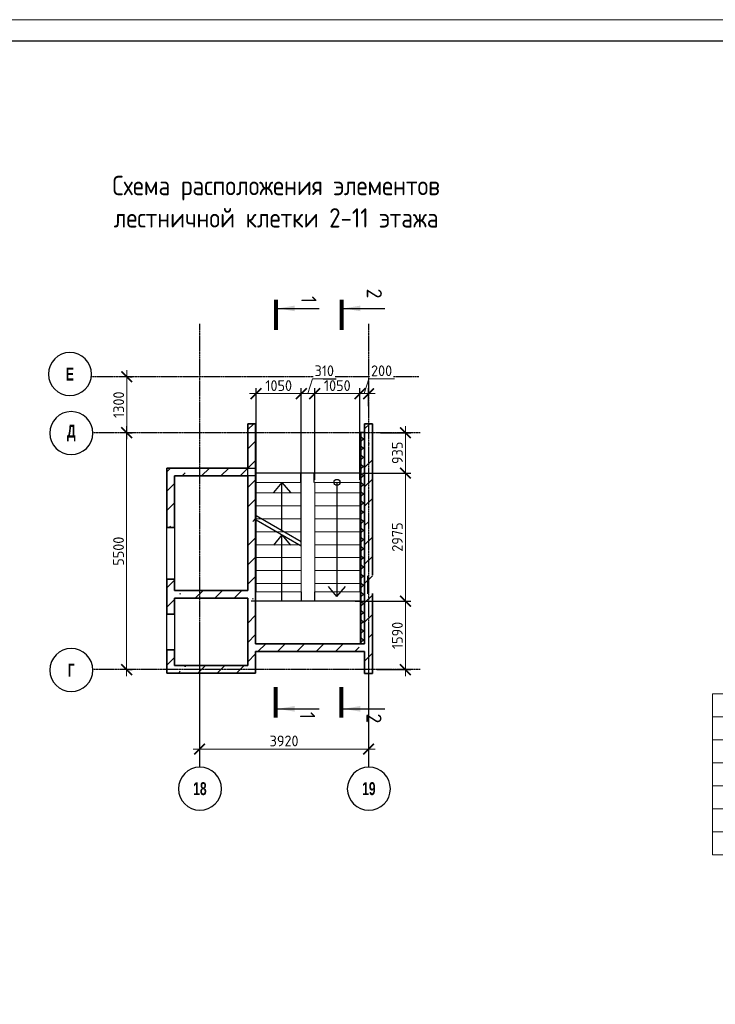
# Model space of a CAD drawing. Header units: millimetres. Extents: x 259029 to 2494469, y -731578 to -57567.
# Tile 78 of 253: x 332476 to 348615, y -502956 to -480100. Entities that reach past the tile are written whole.
import ezdxf
from ezdxf.enums import TextEntityAlignment as Align

# ---------------------------------------------------------------- set-up
doc = ezdxf.new("R2010")
doc.units = ezdxf.units.MM
doc.linetypes.add('______5', pattern=[1100, 800, -100, 100, -100])
doc.linetypes.add('Б-1.1 оси$0$Б-1.1 Оси$0$GOST2.303 5', pattern=[24, 20, -1.5, 1, -1.5])
doc.layers.get('Defpoints').update_dxf_attribs({"color": 140})
for name, color, linetype, lineweight in [('A_021_ПЕРЕГОРОДКА', 7, 'Continuous', 25), ('RAZMER', 100, 'Continuous', 15), ('Standard', 7, 'Continuous', 25), ('АС-Таблицы', 7, 'Continuous', 20), ('Общий01', 7, 'Continuous', 13), ('ОСИ', 151, 'Б-1.1 оси$0$Б-1.1 Оси$0$GOST2.303 5', 9), ('РАЗРЕЗЫ', 10, 'Continuous', 60), ('Символы 0.20', 1, 'Continuous', 20), ('Символы 0.20 @ 100', 1, 'Continuous', 20), ('Стена_ бетон несущ.', 253, 'Continuous', 70), ('Текст', 41, 'Continuous', 30), ('ТОНКИЕ', 7, 'Continuous', 9)]:
    doc.layers.add(name, color=color, linetype=linetype, lineweight=lineweight)
doc.layers.add('ТОЛСТЫЕ_ОСНОВНЫЕ', color=6, linetype='Continuous')
doc.styles.add('Century Gothic', font='GOTHIC.TTF')
doc.styles.add('ГОСТ', font='GOST_Common.ttf')
doc.dimstyles.new('ГОСТ', dxfattribs={"dimscale": 0, "dimtxt": 2.5, "dimasz": 2.5, "dimexe": 1.25, "dimexo": 0.625, "dimtad": 1, "dimdec": 0, "dimtxsty": 'ГОСТ', "dimblk": 'ARCHTICK', "dimcen": 2.5, "dimdle": 1.5, "dimclrd": 256, "dimclre": 256, "dimclrt": 256, "dimadec": 0, "dimazin": 0, "dimtfac": 1, "dimtdec": 0, "dimtmove": 1, "dimatfit": 3, "dimfxl": 2, "dimtfill": 1, "dimlwd": 0, "dimarcsym": 0})
pattern_1 = [(45, (-331481.54, -69561.2), (-449.0128, 449.0128), []), (45, (-331032.5, -69561.2), (-449.0128, 449.0128), [793.75, -158.75, 0, -158.75])]

# ---------------------------------------------------------------- blocks, each defined once
blk = doc.blocks.new('*U27')
at = {"layer": 'ТОЛСТЫЕ_ОСНОВНЫЕ', "color": 6}
blk.add_lwpolyline([(20, 5), (886, 5), (886, 415), (20, 415)], close=True, dxfattribs=at)
at = {"layer": 'ТОНКИЕ'}
blk.add_lwpolyline([(0, 0), (891, 0), (891, 420), (0, 420)], close=True, dxfattribs=at)
blk = doc.blocks.new('NSY101')
at = {"color": 0, "linetype": 'ByBlock', "lineweight": -2}
blk.add_circle((0, 0), 50, dxfattribs=at)
blk = doc.blocks.new('_ArchTick')
at = {"color": 0, "linetype": 'ByBlock', "const_width": 0.15}
blk.add_lwpolyline([(-0.5, -0.5), (0.5, 0.5)], dxfattribs=at)
blk = doc.blocks.new('*D50')
at = {"layer": 'Defpoints', "color": 0, "lineweight": -2, "transparency": 16777216}
for p in [(336650, -494031), (340570, -494031), (336650, -497031)]:
    blk.add_point(p, dxfattribs=at)
at = {"layer": 'RAZMER', "lineweight": -2, "transparency": 16777216}
for p, q in [((336650, -494093), (336650, -497156)), ((340570, -494093), (340570, -497156))]:
    blk.add_line(p, q, dxfattribs=at)
at = {"layer": 'RAZMER', "lineweight": 0, "transparency": 16777216}
blk.add_line((340720, -497031), (336500, -497031), dxfattribs=at)
at = {"layer": 'RAZMER', "lineweight": 0, "transparency": 16777216, "xscale": 250, "yscale": 250, "zscale": 250, "rotation": 180}
blk.add_blockref('_ArchTick', (336650, -497031), dxfattribs=at)
at = {"layer": 'RAZMER', "lineweight": 0, "transparency": 16777216, "xscale": 250, "yscale": 250, "zscale": 250}
blk.add_blockref('_ArchTick', (340570, -497031), dxfattribs=at)
at = {"layer": 'RAZMER', "transparency": 16777216, "insert": (338610, -496843), "char_height": 250, "width": 583.33, "attachment_point": 5, "style": 'ГОСТ', "bg_fill": 3, "box_fill_scale": 1.1, "bg_fill_color": 256, "bg_fill_true_color": 13158600, "bg_fill_transparency": 0}
blk.add_mtext('3920', dxfattribs=at)
blk = doc.blocks.new('*D51')
at = {"layer": 'Defpoints', "color": 0, "lineweight": -2, "transparency": 16777216}
for p in [(334957, -489688), (334957, -489688), (334957, -495188)]:
    blk.add_point(p, dxfattribs=at)
at = {"layer": 'RAZMER', "lineweight": 0, "transparency": 16777216}
blk.add_line((334957, -495338), (334957, -489538), dxfattribs=at)
at = {"layer": 'RAZMER', "lineweight": -2, "transparency": 16777216}
for p, q in [((335019, -489688), (335082, -489688)), ((335019, -495188), (335082, -495188))]:
    blk.add_line(p, q, dxfattribs=at)
at = {"layer": 'RAZMER', "lineweight": 0, "transparency": 16777216, "xscale": 250, "yscale": 250, "zscale": 250}
for p, rotation in [((334957, -489688), 90), ((334957, -495188), 270)]:
    blk.add_blockref('_ArchTick', p, dxfattribs=dict(at, rotation=rotation))
at = {"layer": 'RAZMER', "transparency": 16777216, "insert": (334769, -492438), "char_height": 250, "width": 458, "attachment_point": 5, "rotation": 90, "style": 'ГОСТ', "bg_fill": 3, "box_fill_scale": 1.1, "bg_fill_color": 256, "bg_fill_true_color": 13158600, "bg_fill_transparency": 0}
blk.add_mtext('5500', dxfattribs=at)
blk = doc.blocks.new('*D52')
at = {"layer": 'Defpoints', "color": 0, "lineweight": -2, "transparency": 16777216}
for p in [(334960, -488388), (334960, -488388), (334957, -489688)]:
    blk.add_point(p, dxfattribs=at)
at = {"layer": 'RAZMER', "lineweight": 0, "transparency": 16777216}
blk.add_line((334960, -489838), (334960, -488238), dxfattribs=at)
at = {"layer": 'RAZMER', "lineweight": -2, "transparency": 16777216}
for p, q in [((335023, -488388), (335085, -488388)), ((335019, -489688), (335085, -489688))]:
    blk.add_line(p, q, dxfattribs=at)
at = {"layer": 'RAZMER', "lineweight": 0, "transparency": 16777216, "xscale": 250, "yscale": 250, "zscale": 250}
for p, rotation in [((334960, -488388), 90), ((334960, -489688), 270)]:
    blk.add_blockref('_ArchTick', p, dxfattribs=dict(at, rotation=rotation))
at = {"layer": 'RAZMER', "transparency": 16777216, "insert": (334773, -489038), "char_height": 250, "width": 458, "attachment_point": 5, "rotation": 90, "style": 'ГОСТ', "bg_fill": 3, "box_fill_scale": 1.1, "bg_fill_color": 256, "bg_fill_true_color": 13158600, "bg_fill_transparency": 0}
blk.add_mtext('1300', dxfattribs=at)
blk = doc.blocks.new('*U29')
at = {"layer": 'Символы 0.20', "linetype": 'Continuous', "lineweight": 25}
for p, q in [((-5, 0.35), (-5, 10.05)), ((87.95, 0.35), (87.95, 10.05))]:
    blk.add_line(p, q, dxfattribs=at)
at = {"layer": 'Символы 0.20', "linetype": 'Continuous', "lineweight": 80}
for p, q in [((-7, 0), (0, 0)), ((89.95, 0), (82.95, 0))]:
    blk.add_line(p, q, dxfattribs=at)
at = {"layer": 'Символы 0.20', "linetype": 'Continuous', "lineweight": 25}
for points in [[(-5, 0.46), (-4.35, 4.36), (-5.65, 4.36)], [(87.95, 0.46), (87.29, 4.39), (88.61, 4.39)]]:
    blk.add_solid(points, dxfattribs=at)
at = {"layer": 'Символы 0.20', "style": 'ГОСТ'}
blk.add_attdef('1', text='', height=3.5, dxfattribs=at).set_placement((-6, 7.7), align=Align.MIDDLE_CENTER)
blk.add_attdef('2', text='', height=3.5, dxfattribs=at).set_placement((90.33, 7.38), align=Align.MIDDLE_RIGHT)
blk = doc.blocks.new('*U30')
at = {"layer": 'Символы 0.20', "linetype": 'Continuous', "lineweight": 25}
for p, q in [((-5, 0.35), (-5, 10.05)), ((87.95, 0.35), (87.95, 10.05))]:
    blk.add_line(p, q, dxfattribs=at)
at = {"layer": 'Символы 0.20', "linetype": 'Continuous', "lineweight": 80}
for p, q in [((-7, 0), (0, 0)), ((89.95, 0), (82.95, 0))]:
    blk.add_line(p, q, dxfattribs=at)
at = {"layer": 'Символы 0.20', "linetype": 'Continuous', "lineweight": 25}
for points in [[(-5, 0.46), (-4.35, 4.36), (-5.65, 4.36)], [(87.95, 0.46), (87.29, 4.39), (88.61, 4.39)]]:
    blk.add_solid(points, dxfattribs=at)
at = {"layer": 'Символы 0.20', "style": 'ГОСТ'}
blk.add_attdef('1', text='', height=3.5, dxfattribs=at).set_placement((-8.45, 7.61), align=Align.MIDDLE_CENTER)
blk.add_attdef('2', text='', height=3.5, dxfattribs=at).set_placement((91.31, 7.53), align=Align.MIDDLE_RIGHT)
blk = doc.blocks.new('*T163')
at = {"layer": 'Defpoints', "color": 8, "linetype": 'ByBlock', "lineweight": 0, "transparency": 16777216}
for p, q in [((0, 0), (1734, 0)), ((0, 0), (0, -3733)), ((561, 0), (561, -3733)), ((1734, 0), (1734, -3733)), ((0, -533), (1734, -533)), ((0, -1067), (1734, -1067)), ((0, -1600), (1734, -1600)), ((0, -2133), (1734, -2133)), ((0, -2667), (1734, -2667)), ((0, -3200), (1734, -3200)), ((0, -3733), (1734, -3733))]:
    blk.add_line(p, q, dxfattribs=at)
at = {"layer": 'АС-Таблицы', "color": 0, "transparency": 16777216, "char_height": 250, "style": 'ГОСТ'}
for s, insert, width, attachment_point in [('+', (461, -100), 361.22, 3), ('31.350', (561, -267), 1173.09, 4), ('+', (461, -633), 361.22, 3), ('28.050', (561, -800), 1173.09, 4), ('+', (461, -1167), 361.22, 3), ('24.750', (561, -1333), 1173.09, 4), ('+', (461, -1700), 361.22, 3), ('21.450', (561, -1867), 1173.09, 4), ('+', (461, -2233), 361.22, 3), ('18.150', (561, -2400), 1173.09, 4), ('+', (461, -2767), 361.22, 3), ('14.850', (561, -2933), 1173.09, 4), ('+', (461, -3300), 361.22, 3), ('11,550', (561, -3467), 1173.09, 4)]:
    blk.add_mtext(s, dxfattribs=dict(at, insert=insert, width=width, attachment_point=attachment_point))
blk = doc.blocks.new('лм')
at = {"layer": 'RAZMER', "color": 0}
for p, q in [((644816, -427025), (644816, -425975)), ((645116, -427025), (645116, -425975)), ((645416, -427025), (645416, -425975)), ((645716, -427025), (645716, -425975)), ((646016, -427025), (646016, -425975)), ((646316, -427025), (646316, -425975)), ((646616, -427025), (646616, -425975)), ((646916, -427025), (646916, -425975))]:
    blk.add_line(p, q, dxfattribs=at)
blk.add_lwpolyline([(644571, -425975), (647107, -425975), (647107, -427025), (644571, -427025)], close=True, dxfattribs=at)
blk = doc.blocks.new('*D224')
at = {"layer": 'Defpoints', "color": 0, "lineweight": -2, "transparency": 16777216}
for p in [(339320, -488781), (339320, -490842), (340370, -490842)]:
    blk.add_point(p, dxfattribs=at)
at = {"layer": 'РАЗРЕЗЫ', "lineweight": -2, "transparency": 16777216}
for p, q in [((339320, -490779), (339320, -488656)), ((340370, -490779), (340370, -488656))]:
    blk.add_line(p, q, dxfattribs=at)
at = {"layer": 'РАЗРЕЗЫ', "lineweight": 0, "transparency": 16777216}
blk.add_line((340520, -488781), (339170, -488781), dxfattribs=at)
at = {"layer": 'РАЗРЕЗЫ', "lineweight": 0, "transparency": 16777216, "xscale": 250, "yscale": 250, "zscale": 250, "rotation": 180}
blk.add_blockref('_ArchTick', (339320, -488781), dxfattribs=at)
at = {"layer": 'РАЗРЕЗЫ', "lineweight": 0, "transparency": 16777216, "xscale": 250, "yscale": 250, "zscale": 250}
blk.add_blockref('_ArchTick', (340370, -488781), dxfattribs=at)
at = {"layer": 'РАЗРЕЗЫ', "lineweight": -2, "transparency": 16777216, "insert": (339845, -488594), "char_height": 250, "attachment_point": 5, "style": 'ГОСТ', "bg_fill": 3, "box_fill_scale": 1.1, "bg_fill_color": 256, "bg_fill_true_color": 13158600, "bg_fill_transparency": 0}
blk.add_mtext('1050', dxfattribs=at)
blk = doc.blocks.new('*D225')
at = {"layer": 'Defpoints', "color": 0, "lineweight": -2, "transparency": 16777216}
for p in [(339010, -488781), (339320, -490842), (339010, -492321)]:
    blk.add_point(p, dxfattribs=at)
at = {"layer": 'РАЗРЕЗЫ', "lineweight": 0, "transparency": 16777216}
for p, q in [((339165, -488781), (339268, -488437)), ((339268, -488437), (339818, -488437)), ((339470, -488781), (338860, -488781))]:
    blk.add_line(p, q, dxfattribs=at)
at = {"layer": 'РАЗРЕЗЫ', "lineweight": -2, "transparency": 16777216}
for p, q in [((339010, -492259), (339010, -488656)), ((339320, -490779), (339320, -488656))]:
    blk.add_line(p, q, dxfattribs=at)
at = {"layer": 'РАЗРЕЗЫ', "lineweight": 0, "transparency": 16777216, "xscale": 250, "yscale": 250, "zscale": 250, "rotation": 180}
blk.add_blockref('_ArchTick', (339010, -488781), dxfattribs=at)
at = {"layer": 'РАЗРЕЗЫ', "lineweight": 0, "transparency": 16777216, "xscale": 250, "yscale": 250, "zscale": 250}
blk.add_blockref('_ArchTick', (339320, -488781), dxfattribs=at)
at = {"layer": 'РАЗРЕЗЫ', "lineweight": -2, "transparency": 16777216, "insert": (339543, -488250), "char_height": 250, "attachment_point": 5, "style": 'ГОСТ', "bg_fill": 3, "box_fill_scale": 1.1, "bg_fill_color": 256, "bg_fill_true_color": 13158600, "bg_fill_transparency": 0}
blk.add_mtext('310', dxfattribs=at)
blk = doc.blocks.new('*D226')
at = {"layer": 'Defpoints', "color": 0, "lineweight": -2, "transparency": 16777216}
for p in [(337960, -488781), (337960, -491714), (339010, -492321)]:
    blk.add_point(p, dxfattribs=at)
at = {"layer": 'РАЗРЕЗЫ', "lineweight": -2, "transparency": 16777216}
for p, q in [((337960, -491651), (337960, -488656)), ((339010, -492259), (339010, -488656))]:
    blk.add_line(p, q, dxfattribs=at)
at = {"layer": 'РАЗРЕЗЫ', "lineweight": 0, "transparency": 16777216}
blk.add_line((339160, -488781), (337810, -488781), dxfattribs=at)
at = {"layer": 'РАЗРЕЗЫ', "lineweight": 0, "transparency": 16777216, "xscale": 250, "yscale": 250, "zscale": 250, "rotation": 180}
blk.add_blockref('_ArchTick', (337960, -488781), dxfattribs=at)
at = {"layer": 'РАЗРЕЗЫ', "lineweight": 0, "transparency": 16777216, "xscale": 250, "yscale": 250, "zscale": 250}
blk.add_blockref('_ArchTick', (339010, -488781), dxfattribs=at)
at = {"layer": 'РАЗРЕЗЫ', "lineweight": -2, "transparency": 16777216, "insert": (338485, -488594), "char_height": 250, "attachment_point": 5, "style": 'ГОСТ', "bg_fill": 3, "box_fill_scale": 1.1, "bg_fill_color": 256, "bg_fill_true_color": 13158600, "bg_fill_transparency": 0}
blk.add_mtext('1050', dxfattribs=at)
blk = doc.blocks.new('*D227')
at = {"layer": 'Defpoints', "color": 0, "lineweight": -2, "transparency": 16777216}
for p in [(340785, -489688), (340369, -490623), (341426, -490623)]:
    blk.add_point(p, dxfattribs=at)
at = {"layer": 'РАЗРЕЗЫ', "lineweight": 0, "transparency": 16777216}
blk.add_line((341426, -489538), (341426, -490773), dxfattribs=at)
at = {"layer": 'РАЗРЕЗЫ', "lineweight": -2, "transparency": 16777216}
for p, q in [((340848, -489688), (341551, -489688)), ((340431, -490623), (341551, -490623))]:
    blk.add_line(p, q, dxfattribs=at)
at = {"layer": 'РАЗРЕЗЫ', "lineweight": 0, "transparency": 16777216, "xscale": 250, "yscale": 250, "zscale": 250}
for p, rotation in [((341426, -489688), 90), ((341426, -490623), 270)]:
    blk.add_blockref('_ArchTick', p, dxfattribs=dict(at, rotation=rotation))
at = {"layer": 'РАЗРЕЗЫ', "lineweight": -2, "transparency": 16777216, "insert": (341239, -490155), "char_height": 250, "attachment_point": 5, "rotation": 90, "style": 'ГОСТ', "bg_fill": 3, "box_fill_scale": 1.1, "bg_fill_color": 256, "bg_fill_true_color": 13158600, "bg_fill_transparency": 0}
blk.add_mtext('935', dxfattribs=at)
blk = doc.blocks.new('*D228')
at = {"layer": 'Defpoints', "color": 0, "lineweight": -2, "transparency": 16777216}
for p in [(340369, -490623), (340195, -493598), (341426, -493598)]:
    blk.add_point(p, dxfattribs=at)
at = {"layer": 'РАЗРЕЗЫ', "lineweight": 0, "transparency": 16777216}
blk.add_line((341426, -490473), (341426, -493748), dxfattribs=at)
at = {"layer": 'РАЗРЕЗЫ', "lineweight": -2, "transparency": 16777216}
for p, q in [((340431, -490623), (341551, -490623)), ((340257, -493598), (341551, -493598))]:
    blk.add_line(p, q, dxfattribs=at)
at = {"layer": 'РАЗРЕЗЫ', "lineweight": 0, "transparency": 16777216, "xscale": 250, "yscale": 250, "zscale": 250}
for p, rotation in [((341426, -490623), 90), ((341426, -493598), 270)]:
    blk.add_blockref('_ArchTick', p, dxfattribs=dict(at, rotation=rotation))
at = {"layer": 'РАЗРЕЗЫ', "lineweight": -2, "transparency": 16777216, "insert": (341239, -492110), "char_height": 250, "attachment_point": 5, "rotation": 90, "style": 'ГОСТ', "bg_fill": 3, "box_fill_scale": 1.1, "bg_fill_color": 256, "bg_fill_true_color": 13158600, "bg_fill_transparency": 0}
blk.add_mtext('2975', dxfattribs=at)
blk = doc.blocks.new('*D229')
at = {"layer": 'Defpoints', "color": 0, "lineweight": -2, "transparency": 16777216}
for p in [(340195, -493598), (340703, -495188), (341426, -495188)]:
    blk.add_point(p, dxfattribs=at)
at = {"layer": 'РАЗРЕЗЫ', "lineweight": 0, "transparency": 16777216}
blk.add_line((341426, -493448), (341426, -495338), dxfattribs=at)
at = {"layer": 'РАЗРЕЗЫ', "lineweight": -2, "transparency": 16777216}
for p, q in [((340257, -493598), (341551, -493598)), ((340766, -495188), (341551, -495188))]:
    blk.add_line(p, q, dxfattribs=at)
at = {"layer": 'РАЗРЕЗЫ', "lineweight": 0, "transparency": 16777216, "xscale": 250, "yscale": 250, "zscale": 250}
for p, rotation in [((341426, -493598), 90), ((341426, -495188), 270)]:
    blk.add_blockref('_ArchTick', p, dxfattribs=dict(at, rotation=rotation))
at = {"layer": 'РАЗРЕЗЫ', "lineweight": -2, "transparency": 16777216, "insert": (341239, -494393), "char_height": 250, "attachment_point": 5, "rotation": 90, "style": 'ГОСТ', "bg_fill": 3, "box_fill_scale": 1.1, "bg_fill_color": 256, "bg_fill_true_color": 13158600, "bg_fill_transparency": 0}
blk.add_mtext('1590', dxfattribs=at)
blk = doc.blocks.new('*D230')
at = {"layer": 'Defpoints', "color": 0, "lineweight": -2, "transparency": 16777216}
for p in [(340570, -488781), (340570, -489135), (340370, -490842)]:
    blk.add_point(p, dxfattribs=at)
at = {"layer": 'РАЗРЕЗЫ', "lineweight": 0, "transparency": 16777216}
for p, q in [((340470, -488781), (340573, -488437)), ((340573, -488437), (341173, -488437)), ((340220, -488781), (340720, -488781))]:
    blk.add_line(p, q, dxfattribs=at)
at = {"layer": 'РАЗРЕЗЫ', "lineweight": -2, "transparency": 16777216}
for p, q in [((340370, -490779), (340370, -488656)), ((340570, -489073), (340570, -488656))]:
    blk.add_line(p, q, dxfattribs=at)
at = {"layer": 'РАЗРЕЗЫ', "lineweight": 0, "transparency": 16777216, "xscale": 250, "yscale": 250, "zscale": 250, "rotation": 180}
blk.add_blockref('_ArchTick', (340370, -488781), dxfattribs=at)
at = {"layer": 'РАЗРЕЗЫ', "lineweight": 0, "transparency": 16777216, "xscale": 250, "yscale": 250, "zscale": 250}
blk.add_blockref('_ArchTick', (340570, -488781), dxfattribs=at)
at = {"layer": 'РАЗРЕЗЫ', "lineweight": -2, "transparency": 16777216, "insert": (340873, -488250), "char_height": 250, "attachment_point": 5, "style": 'ГОСТ', "bg_fill": 3, "box_fill_scale": 1.1, "bg_fill_color": 256, "bg_fill_true_color": 13158600, "bg_fill_transparency": 0}
blk.add_mtext('200', dxfattribs=at)

msp = doc.modelspace()

# ---------------------------------------------------------------- hatches: boundary and pattern name
at = {"layer": 'Общий01', "linetype": 'Continuous', "lineweight": 13}
h = msp.add_hatch(dxfattribs=at)
h.set_pattern_fill('__________6', scale=100, style=0, pattern_type=2)
h.set_pattern_definition([(45, (166606.77, -512214.83), (-106.06602, 106.06602), []), (135, (166606.77, -512214.83), (-106.06602, -106.06602), [])])
h.paths.add_polyline_path([(340399.8, -489678), (340399.8, -494588), (340479.8, -494588), (340479.8, -489678)], flags=0)
at = {"layer": 'Стена_ бетон несущ.', "linetype": 'Continuous', "lineweight": 0}
h = msp.add_hatch(dxfattribs=at)
h.set_pattern_fill('ANSI35', scale=100, style=0)
h.set_pattern_definition(pattern_1)
h.paths.add_polyline_path([(337769.8, -495268), (337769.8, -489478), (337949.8, -489478), (337949.8, -495268)])
h = msp.add_hatch(dxfattribs=at)
h.set_pattern_fill('ANSI35', scale=100, style=0)
h.set_pattern_definition(pattern_1)
h.paths.add_polyline_path([(340479.8, -495278), (340479.8, -489478), (340659.8, -489478), (340659.8, -492998), (340659.6, -492998), (340659.6, -493078), (340659.8, -493078), (340659.8, -495278)])
h = msp.add_hatch(dxfattribs=at)
h.set_pattern_fill('ANSI35', scale=100, style=0)
h.set_pattern_definition(pattern_1)
h.paths.add_polyline_path([(337769.8, -490688), (335889.8, -490688), (335889.8, -490508), (337769.8, -490508)])
h = msp.add_hatch(dxfattribs=at)
h.set_pattern_fill('ANSI35', scale=100, style=0)
h.set_pattern_definition(pattern_1)
h.paths.add_polyline_path([(336069.8, -490688), (336069.8, -491888), (335889.8, -491888), (335889.8, -490688)])
h = msp.add_hatch(dxfattribs=at)
h.set_pattern_fill('ANSI35', scale=100, style=0)
h.set_pattern_definition(pattern_1)
h.paths.add_polyline_path([(335889.8, -493898), (335889.8, -493088), (336069.8, -493088), (336069.8, -493898)])
h = msp.add_hatch(dxfattribs=at)
h.set_pattern_fill('ANSI35', scale=100, style=0)
h.set_pattern_definition(pattern_1)
h.paths.add_polyline_path([(337769.8, -493528), (336069.8, -493528), (336069.8, -493348), (337769.8, -493348)])
h = msp.add_hatch(dxfattribs=at)
h.set_pattern_fill('ANSI35', scale=100, style=0)
h.set_pattern_definition(pattern_1)
h.paths.add_polyline_path([(340479.8, -494768), (337949.8, -494768), (337949.8, -494588), (340479.8, -494588)])
h = msp.add_hatch(dxfattribs=at)
h.set_pattern_fill('ANSI35', scale=100, style=0)
h.set_pattern_definition(pattern_1)
h.paths.add_polyline_path([(336069.8, -494728), (336069.8, -495268), (335889.8, -495268), (335889.8, -494728)])
h = msp.add_hatch(dxfattribs=at)
h.set_pattern_fill('ANSI35', scale=100, style=0)
h.set_pattern_definition(pattern_1)
h.paths.add_polyline_path([(337769.8, -495268), (336069.8, -495268), (336069.8, -495088), (337769.8, -495088)])

# ---------------------------------------------------------------- linework, layer by layer
at = {"layer": 'A_021_ПЕРЕГОРОДКА', "color": 7, "linetype": 'Continuous', "lineweight": 25}
for p, q in [((335889.8, -493088), (335889.8, -491888)), ((336069.8, -491888), (336069.8, -493088)), ((335889.8, -494728), (335889.8, -493898)), ((336069.8, -493898), (336069.8, -494728))]:
    msp.add_line(p, q, dxfattribs=at)
at = {"layer": 'RAZMER', "color": 0}
msp.add_line((340379.8, -489678), (340479.8, -489678), dxfattribs=at)
at = {"layer": 'Standard', "color": 7, "linetype": 'Continuous', "lineweight": 25}
for p, q in [((337769.8, -490688), (337769.8, -490508)), ((337769.8, -490508), (337949.8, -490508)), ((337949.8, -490688), (337769.8, -490688)), ((340550, -493088), (340550, -493008)), ((340550, -493008), (340550.2, -493008)), ((340550.2, -493008), (340550.2, -493088)), ((340550.2, -493088), (340550, -493088)), ((340479.8, -495278), (340659.8, -495278))]:
    msp.add_line(p, q, dxfattribs=at)
at = {"layer": 'Общий01', "color": 7, "linetype": 'Continuous', "lineweight": 25}
for p, q in [((340379.8, -494588), (340379.8, -489678)), ((340399.8, -494588), (340399.8, -489678)), ((338560, -490841.5), (338364, -491075.1)), ((338560, -491961.5), (338560, -490841.5)), ((338560, -490841.5), (338756, -491075.1)), ((339836.2, -490841.5), (339836.2, -493492.7)), ((339010, -492221.3), (337960, -491615.1)), ((339010, -492321.3), (337960, -491715.1)), ((338560, -492061.5), (338364, -492295.1)), ((338560, -493598), (338560, -492061.5)), ((338560, -492061.5), (338756, -492295.1)), ((339836.2, -493492.7), (339640.2, -493259)), ((339836.2, -493492.7), (340032.2, -493259))]:
    msp.add_line(p, q, dxfattribs=at)
msp.add_circle((339836.2, -490841.5), 70, dxfattribs=at)
at = {"layer": 'ОСИ', "color": 16, "linetype": '______5', "lineweight": 25, "ltscale": 0.05}
for p, q in [((336649.8, -487156.3), (336649.8, -497453.7)), ((340569.8, -487156.3), (340569.8, -497453.7)), ((341770, -489688), (334172.8, -489688))]:
    msp.add_line(p, q, dxfattribs=at)
at = {"layer": 'РАЗРЕЗЫ', "color": 2, "lineweight": -2}
for p, q in [((339010, -493377.8), (339010, -493598)), ((339319.6, -493377.8), (339319.6, -493598))]:
    msp.add_line(p, q, dxfattribs=at)
at = {"layer": 'Стена_ бетон несущ.', "color": 7, "linetype": 'Continuous', "lineweight": 35}
for p, q in [((337769.8, -490508), (337769.8, -489478)), ((337769.8, -489478), (337949.8, -489478)), ((337949.8, -489478), (337949.8, -489678)), ((340479.8, -494588), (340479.8, -489478)), ((340479.8, -489478), (340659.8, -489478)), ((340659.8, -489478), (340659.8, -492998)), ((337949.8, -489678), (337949.8, -494588)), ((335889.8, -490688), (335889.8, -490508)), ((335889.8, -490508), (337769.8, -490508)), ((335889.8, -491178), (335889.8, -490688)), ((337769.8, -490688), (336069.8, -490688)), ((336069.8, -490688), (336069.8, -491888)), ((337769.8, -493348), (337769.8, -490688)), ((335889.8, -491888), (335889.8, -491178)), ((335889.8, -491888), (336069.8, -491888)), ((336069.8, -493088), (335889.8, -493088)), ((335889.8, -493898), (335889.8, -493088)), ((336069.8, -493088), (336069.8, -493348)), ((340550.2, -493088), (340550.2, -493428)), ((336069.8, -493348), (337769.8, -493348)), ((340659.8, -493418), (340659.8, -495278)), ((337769.8, -493528), (336069.8, -493528)), ((336069.8, -493528), (336069.8, -493898)), ((337769.8, -495088), (337769.8, -493528)), ((335889.8, -493898), (336069.8, -493898)), ((337949.8, -494588), (340479.8, -494588)), ((336069.8, -494728), (335889.8, -494728)), ((335889.8, -495268), (335889.8, -494728)), ((336069.8, -494728), (336069.8, -495088)), ((340279.8, -494768), (337949.8, -494768)), ((337949.8, -494768), (337949.8, -495268)), ((340159.8, -494768), (338959.8, -494768)), ((340479.8, -494768), (340279.8, -494768)), ((340479.8, -495278), (340479.8, -494768)), ((336069.8, -495268), (335889.8, -495268)), ((336069.8, -495088), (337769.8, -495088)), ((337769.8, -495268), (336069.8, -495268)), ((337949.8, -495268), (337769.8, -495268)), ((340659.8, -495278), (340479.8, -495278))]:
    msp.add_line(p, q, dxfattribs=at)
at = {"layer": 'Стена_ бетон несущ.', "color": 9, "linetype": 'Continuous', "lineweight": 25}
for p, q in [((337769.8, -489478), (337769.8, -489678)), ((340479.8, -489478), (340479.8, -489678)), ((340659.8, -489678), (340659.8, -489478))]:
    msp.add_line(p, q, dxfattribs=at)

# ---------------------------------------------------------------- block references
at = {"xscale": 100, "yscale": 100, "zscale": 100}
msp.add_blockref('*U27', (316337.4, -522100), dxfattribs=at)
msp.add_blockref('*T163', (348551.9, -495750.9, 0))
at = {"layer": 'RAZMER', "color": 0, "rotation": 270}
msp.add_blockref('лм', (766345, 153729.3), dxfattribs=at)
at = {"layer": 'ОСИ', "color": 16, "linetype": 'Continuous', "lineweight": 25, "xscale": -10, "yscale": 10, "zscale": 10}
for p in [(333641.7, -488327), (333672.9, -489697), (333672.9, -495197), (336657.6, -497952.3), (340577.6, -497952.3)]:
    msp.add_blockref('NSY101', p, dxfattribs=at)

# ---------------------------------------------------------------- texts
at = {"layer": 'ОСИ', "color": 16, "linetype": 'Continuous', "lineweight": 25, "char_height": 300, "attachment_point": 5, "style": 'Century Gothic'}
for s, insert, width in [('{\\fCentury Gothic|i0|b1;\\H300.000000;\\W0.700000;\\C16;Е}\\P', (333641.7, -488327), 320), ('{\\fCentury Gothic|i0|b1;\\H300.000000;\\W0.700000;\\C16;Д}\\P', (333672.9, -489697), 425), ('{\\fCentury Gothic|i0|b1;\\H300.000000;\\W0.700000;\\C16;Г}\\P', (333672.9, -495197), 300), ('{\\fCentury Gothic|b1|i0|c204|p34;\\W0.7;18}', (336657.6, -497952.3), 575), ('{\\fCentury Gothic|b1|i0|c204|p34;\\W0.7;19}', (340577.6, -497952.3), 575)]:
    msp.add_mtext(s, dxfattribs=dict(at, insert=insert, width=width))
at = {"layer": 'Текст', "ltscale": 6, "insert": (338426.5, -483724.5), "char_height": 450, "width": 9466.585, "attachment_point": 2, "style": 'ГОСТ'}
msp.add_mtext('{\\W0.9;Схема расположения элементов лестничной клетки 2-11 этажа}', dxfattribs=at)

# ---------------------------------------------------------------- next in the draw order: dimensions: what is measured, and where the dimension line sits
at = {"layer": 'RAZMER', "color": 0}
dim = msp.add_linear_dim(base=(336649.8, -497030.8), p1=(340569.8, -494030.8), p2=(336649.8, -494030.8), angle=180, dimstyle='ГОСТ', override={"dimscale": 100, "dimtix": 0, "dimtofl": 1, "dimtmove": 1, "dimatfit": 3}, dxfattribs=at)
dim.commit()
dim.dimension.update_dxf_attribs({"geometry": '*D50', "text_midpoint": (338609.8, -496843.3)})

# ---------------------------------------------------------------- next in the draw order: linework, layer by layer
at = {"layer": 'ОСИ', "color": 16, "linetype": '______5', "lineweight": 25, "ltscale": 0.05}
msp.add_line((341770, -495188), (334172.8, -495188), dxfattribs=at)

# ---------------------------------------------------------------- next in the draw order: block references
at = {"layer": 'Символы 0.20 @ 100', "xscale": 100, "yscale": 100, "zscale": 100, "rotation": 270}
for name, p, values in [('*U30', (339943.1, -487302.3, 330), {'1': '2', '2': '2'}), ('*U29', (338416.6, -487302.3, 330), {'1': '1 ', '2': '1'})]:
    msp.add_blockref(name, p, dxfattribs=at).add_auto_attribs(values)

# ---------------------------------------------------------------- next in the draw order: dimensions: what is measured, and where the dimension line sits
at = {"layer": 'RAZMER', "color": 0}
dim = msp.add_linear_dim(base=(334956.5, -489688), p1=(334956.5, -495188), p2=(334956.5, -489688), angle=90, dimstyle='ГОСТ', override={"dimscale": 100, "dimtix": 0, "dimtofl": 1, "dimtmove": 1, "dimatfit": 3}, dxfattribs=at)
dim.commit()
dim.dimension.update_dxf_attribs({"geometry": '*D51', "text_midpoint": (334769, -492438)})

# ---------------------------------------------------------------- next in the draw order: dimensions: what is measured, and where the dimension line sits
dim = msp.add_linear_dim(base=(334960.3, -488388), p1=(334956.5, -489688), p2=(334960.3, -488388), angle=90, dimstyle='ГОСТ', override={"dimscale": 100, "dimtix": 0, "dimtofl": 1, "dimtmove": 1, "dimatfit": 3}, dxfattribs=at)
dim.commit()
dim.dimension.update_dxf_attribs({"geometry": '*D52', "text_midpoint": (334772.8, -489038)})

# ---------------------------------------------------------------- next in the draw order: linework, layer by layer
at = {"layer": 'ОСИ', "color": 16, "linetype": '______5', "lineweight": 25, "ltscale": 0.05}
msp.add_line((341738.9, -488388), (334141.7, -488388), dxfattribs=at)

# ---------------------------------------------------------------- next in the draw order: dimensions: what is measured, and where the dimension line sits
at = {"layer": 'РАЗРЕЗЫ', "color": 0, "lineweight": -2}
dim = msp.add_linear_dim(base=(339319.6, -488781), p1=(340370, -490841.5), p2=(339319.6, -490841.5), dimstyle='ГОСТ', override={"dimscale": 100, "dimtix": 0, "dimtofl": 1, "dimtmove": 1, "dimatfit": 3}, dxfattribs=at)
dim.commit()
dim.dimension.update_dxf_attribs({"geometry": '*D224', "text_midpoint": (339844.8, -488593.5)})

# ---------------------------------------------------------------- next in the draw order: dimensions: what is measured, and where the dimension line sits
dim = msp.add_linear_dim(base=(339010, -488781), p1=(339319.6, -490841.5), p2=(339010, -492321.3), dimstyle='ГОСТ', override={"dimscale": 100, "dimtix": 0, "dimtofl": 1, "dimtmove": 1, "dimatfit": 3}, dxfattribs=at)
dim.commit()
dim.dimension.update_dxf_attribs({"geometry": '*D225', "text_midpoint": (339330.4, -488249.8)})
dim = msp.add_linear_dim(base=(341426.2, -490622.8), p1=(340785.1, -489688), p2=(340368.7, -490622.8), angle=90, dimstyle='ГОСТ', override={"dimscale": 100, "dimtix": 0, "dimtofl": 1, "dimtmove": 1, "dimatfit": 3}, dxfattribs=at)
dim.commit()
dim.dimension.update_dxf_attribs({"geometry": '*D227', "text_midpoint": (341238.7, -490155.4)})

# ---------------------------------------------------------------- next in the draw order: linework, layer by layer
at = {"layer": 'РАЗРЕЗЫ', "color": 2, "lineweight": -2}
msp.add_line((339309.8, -490841.5), (339309.8, -490622.8), dxfattribs=at)

# ---------------------------------------------------------------- next in the draw order: dimensions: what is measured, and where the dimension line sits
at = {"layer": 'РАЗРЕЗЫ', "color": 0, "lineweight": -2}
dim = msp.add_linear_dim(base=(337959.6, -488781), p1=(339010, -492321.3), p2=(337959.6, -491713.9), dimstyle='ГОСТ', override={"dimscale": 100, "dimtix": 0, "dimtofl": 1, "dimtmove": 1, "dimatfit": 3}, dxfattribs=at)
dim.commit()
dim.dimension.update_dxf_attribs({"geometry": '*D226', "text_midpoint": (338484.8, -488593.5)})
dim = msp.add_linear_dim(base=(341426.2, -493598), p1=(340368.7, -490622.8), p2=(340194.8, -493598), angle=90, dimstyle='ГОСТ', override={"dimscale": 100, "dimtix": 0, "dimtofl": 1, "dimtmove": 1, "dimatfit": 3}, dxfattribs=at)
dim.commit()
dim.dimension.update_dxf_attribs({"geometry": '*D228', "text_midpoint": (341238.7, -492110.4)})

# ---------------------------------------------------------------- next in the draw order: linework, layer by layer
at = {"layer": 'РАЗРЕЗЫ', "color": 2, "lineweight": -2}
msp.add_line((339000.2, -490841.5), (339000.2, -490622.8), dxfattribs=at)
at = {"layer": 'РАЗРЕЗЫ', "color": 3, "lineweight": -2}
msp.add_lwpolyline([(340370, -490622.8), (337949.8, -490622.8)], dxfattribs=at)

# ---------------------------------------------------------------- next in the draw order: block references
at = {"layer": 'RAZMER', "color": 0, "xscale": -1, "rotation": 90}
msp.add_blockref('лм', (-88015.3, 153729.3), dxfattribs=at)

# ---------------------------------------------------------------- next in the draw order: dimensions: what is measured, and where the dimension line sits
at = {"layer": 'РАЗРЕЗЫ', "color": 0, "lineweight": -2}
dim = msp.add_linear_dim(base=(341426.2, -495188), p1=(340194.8, -493598), p2=(340703.1, -495188), angle=90, dimstyle='ГОСТ', override={"dimscale": 100, "dimtix": 0, "dimtofl": 1, "dimtmove": 1, "dimatfit": 3}, dxfattribs=at)
dim.commit()
dim.dimension.update_dxf_attribs({"geometry": '*D229', "text_midpoint": (341238.7, -494393)})

# ---------------------------------------------------------------- next in the draw order: linework, layer by layer
at = {"layer": 'РАЗРЕЗЫ', "color": 3, "lineweight": -2}
msp.add_lwpolyline([(340380, -493598), (337850, -493598)], dxfattribs=at)

# ---------------------------------------------------------------- next in the draw order: dimensions: what is measured, and where the dimension line sits
at = {"layer": 'РАЗРЕЗЫ', "color": 2, "lineweight": -2}
dim = msp.add_linear_dim(base=(340569.8, -488781), p1=(340370, -490841.5), p2=(340569.8, -489135.5), dimstyle='ГОСТ', override={"dimscale": 100}, dxfattribs=at)
dim.commit()
dim.dimension.update_dxf_attribs({"geometry": '*D230', "text_midpoint": (340635.5, -488249.8)})

doc.saveas('drawing.dxf')
